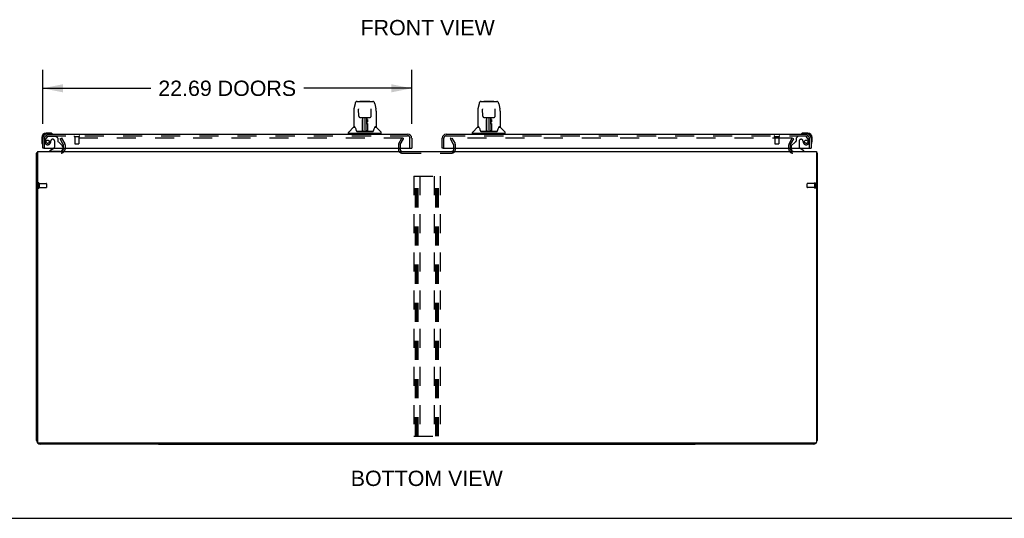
# Model space of a CAD drawing. Header units: inches. Extents: x 0 to 213, y 0 to 138.
# Tile 2 of 28: x 44 to 104, y 0 to 31. Entities that reach past the tile are written whole.
import ezdxf

# ---------------------------------------------------------------- set-up
doc = ezdxf.new("R2010")
doc.units = ezdxf.units.IN
doc.header["$LTSCALE"] = 11.73
doc.header["$MEASUREMENT"] = 0
doc.linetypes.add('HIDDEN', pattern=[0.2, 0.1, -0.1])
doc.layers.get('0').update_dxf_attribs({"linetype": 'CONTINUOUS'})
for name, color, linetype in [('DEFAULT_2', 8, 'HIDDEN'), ('DIMENSIONS', 7, 'CONTINUOUS'), ('LEFTHAND_DOOR_ASSEMBLY', 7, 'CONTINUOUS'), ('RIGHTHAND_DOOR_ASSEMBLY', 7, 'CONTINUOUS')]:
    doc.layers.add(name, color=color, linetype=linetype)
doc.styles.get("Standard").update_dxf_attribs({"font": 'arial.ttf'})
doc.dimstyles.new('DIMSTYLE_1', dxfattribs={"dimtxt": 0.940909, "dimasz": 1.254545, "dimexe": 0.09, "dimexo": 0.07, "dimgap": 0.0375, "dimtad": 0, "dimtih": 1, "dimtoh": 1, "dimzin": 4, "dimdsep": 46, "dimtxsty": 'Standard', "dimblk": '_FILLED', "dimblk1": '_FILLED', "dimblk2": '_FILLED', "dimcen": 0.09, "dimadec": 3, "dimazin": 1, "dimtfac": 1, "dimtdec": 3, "dimtofl": 0, "dimtmove": 0, "dimatfit": 3, "dimldrblk": '_FILLED', "dimfxl": 0, "dimtolj": 1, "dimtzin": 4, "dimarcsym": 0})

# ---------------------------------------------------------------- blocks, each defined once
blk = doc.blocks.new('_FILLED')
at = {"color": 0, "linetype": 'ByBlock'}
blk.add_solid([(0, 0), (-1, 0.2), (-1, -0.2)], dxfattribs=at)
blk = doc.blocks.new('*D8')
at = {"layer": 'DIMENSIONS', "color": 2, "linetype": 'Continuous'}
for p, q in [((44.947, 24.252), (44.947, 27.571)), ((67.635, 24.252), (67.635, 27.571)), ((44.947, 26.441), (51.588, 26.441)), ((67.635, 26.441), (60.994, 26.441))]:
    blk.add_line(p, q, dxfattribs=at)
at = {"layer": 'DIMENSIONS', "color": 2, "linetype": 'Continuous', "xscale": 1.2545454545, "yscale": 1.2545454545, "zscale": 1.2545454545, "rotation": 180}
blk.add_blockref('_FILLED', (44.947, 26.441), dxfattribs=at)
at = {"layer": 'DIMENSIONS', "color": 2, "linetype": 'Continuous', "xscale": 1.2545454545, "yscale": 1.2545454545, "zscale": 1.2545454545}
blk.add_blockref('_FILLED', (67.635, 26.441), dxfattribs=at)
at = {"layer": 'DIMENSIONS', "color": 2, "linetype": 'Continuous', "insert": (56.291, 26.912), "char_height": 0.94091, "width": 8.46468, "attachment_point": 2, "line_spacing_factor": 0.9}
blk.add_mtext('22.69 DOORS', dxfattribs=at)

msp = doc.modelspace()

# ---------------------------------------------------------------- linework, layer by layer
at = {"color": 3, "linetype": 'Continuous'}
for p, q in [((44.572, 4.789), (44.572, 22.459)), ((44.624, 22.563), (44.624, 4.677)), ((44.624, 22.563), (92.52, 22.563)), ((66.926, 22.705), (66.926, 22.767)), ((70.218, 22.705), (70.218, 22.767)), ((92.52, 22.563), (92.52, 4.677)), ((92.572, 22.459), (92.572, 4.789)), ((92.458, 4.615), (44.687, 4.615)), ((52.072, 4.563), (44.798, 4.563)), ((92.346, 4.563), (85.072, 4.563))]:
    msp.add_line(p, q, dxfattribs=at)
at = {"color": 7, "linetype": 'Continuous'}
for p, q in [((44.624, 22.459), (44.572, 22.459)), ((92.52, 22.459), (92.572, 22.459)), ((52.072, 4.615), (52.072, 4.563)), ((52.072, 4.563), (85.072, 4.563)), ((85.072, 4.615), (85.072, 4.563)), ((0, 0), (213.273, 0))]:
    msp.add_line(p, q, dxfattribs=at)
at = {"color": 3, "linetype": 'Continuous'}
for points in [[(44.603, 22.476), (44.596, 22.474), (44.592, 22.473), (44.589, 22.472), (44.586, 22.471), (44.584, 22.47), (44.581, 22.469), (44.579, 22.468), (44.577, 22.467), (44.575, 22.466), (44.574, 22.464), (44.573, 22.463), (44.573, 22.462), (44.572, 22.46), (44.572, 22.459)], [(44.624, 22.484), (44.621, 22.483), (44.618, 22.481), (44.614, 22.48), (44.611, 22.478), (44.607, 22.477), (44.603, 22.476)], [(92.52, 22.484), (92.523, 22.483), (92.526, 22.481), (92.53, 22.48), (92.533, 22.478), (92.537, 22.477), (92.541, 22.476), (92.548, 22.474)], [(92.548, 22.474), (92.552, 22.473), (92.555, 22.472), (92.558, 22.471), (92.56, 22.47), (92.563, 22.469), (92.565, 22.468), (92.567, 22.467), (92.569, 22.466), (92.57, 22.464), (92.571, 22.463), (92.571, 22.462), (92.572, 22.46), (92.572, 22.459)]]:
    msp.add_lwpolyline(points, dxfattribs=at)
for centre, radius, start, end in [((46.076, 22.705), 0.142, 270, 360), ((67.041, 22.678), 0.115, 180, 244.76945), ((70.103, 22.678), 0.115, 295.23055, 360), ((91.069, 22.705), 0.142, 180, 270), ((44.798, 4.789), 0.226, 180, 270), ((44.687, 4.677), 0.0625, 180, 270), ((92.346, 4.789), 0.226, 270, 360), ((92.458, 4.677), 0.0625, 270, 360)]:
    msp.add_arc(centre, radius, start, end, dxfattribs=at)
at = {"color": 7, "linetype": 'Continuous'}
for centre, start, end in [((67.041, 22.678), 244.76945, 270), ((70.103, 22.678), 270, 295.23055)]:
    msp.add_arc(centre, 0.115, start, end, dxfattribs=at)
at = {"layer": 'DEFAULT_2', "color": 8, "linetype": 'HIDDEN'}
for p, q in [((46.017, 23.323), (46.108, 23.375)), ((46.214, 22.983), (46.017, 23.323)), ((46.108, 23.375), (46.304, 23.035)), ((67.103, 23.375), (46.14, 23.375)), ((66.84, 23.036), (67.037, 23.375)), ((66.93, 22.984), (67.127, 23.323)), ((67.127, 23.323), (67.037, 23.375)), ((67.118, 23.362), (67.118, 23.31)), ((70.017, 23.323), (70.108, 23.375)), ((70.214, 22.984), (70.017, 23.323)), ((70.026, 23.362), (70.026, 23.31)), ((91.004, 23.375), (70.041, 23.375)), ((70.108, 23.375), (70.304, 23.036)), ((90.84, 23.035), (91.037, 23.375)), ((90.93, 22.983), (91.127, 23.323)), ((91.127, 23.323), (91.037, 23.375)), ((46.218, 22.705), (46.218, 22.968)), ((46.322, 22.968), (46.322, 22.705)), ((66.822, 22.967), (66.822, 22.678)), ((66.926, 22.967), (66.926, 22.767)), ((66.926, 22.705), (66.926, 22.678)), ((67.041, 22.459), (70.103, 22.459)), ((70.218, 22.767), (70.218, 22.967)), ((70.218, 22.678), (70.218, 22.705)), ((70.322, 22.678), (70.322, 22.967)), ((90.822, 22.705), (90.822, 22.968)), ((90.926, 22.705), (90.926, 22.968)), ((44.676, 20.601), (44.676, 20.317)), ((44.719, 20.601), (44.719, 20.317)), ((67.76, 21.042), (67.76, 5.042)), ((67.76, 21.042), (69.385, 21.042)), ((67.864, 5.042), (67.864, 21.042)), ((67.953, 5.042), (67.953, 21.042)), ((68.031, 5.042), (68.031, 21.042)), ((68.135, 21.042), (68.135, 5.042)), ((69.01, 21.042), (69.01, 5.042)), ((69.114, 5.042), (69.114, 21.042)), ((69.203, 5.042), (69.203, 21.042)), ((69.281, 5.042), (69.281, 21.042)), ((69.385, 21.042), (69.385, 5.042)), ((92.415, 20.317), (92.415, 20.601)), ((92.458, 20.317), (92.458, 20.601)), ((44.719, 20.583), (45.166, 20.583)), ((44.719, 20.335), (45.166, 20.335)), ((45.176, 20.573), (45.176, 20.345)), ((91.958, 20.345), (91.958, 20.573)), ((92.415, 20.583), (91.968, 20.583)), ((92.415, 20.335), (91.968, 20.335)), ((67.76, 5.042), (69.385, 5.042))]:
    msp.add_line(p, q, dxfattribs=at)
for points in [[(46.14, 23.375), (46.138, 23.375), (46.136, 23.375), (46.134, 23.375), (46.132, 23.374), (46.13, 23.373), (46.128, 23.372), (46.127, 23.371), (46.125, 23.37), (46.124, 23.369), (46.123, 23.367), (46.122, 23.366), (46.121, 23.364), (46.12, 23.362), (46.12, 23.361), (46.12, 23.359), (46.12, 23.358)], [(46.12, 23.358), (46.12, 23.357), (46.12, 23.355), (46.12, 23.354), (46.121, 23.352), (46.122, 23.35)], [(67.116, 23.369), (67.115, 23.37), (67.114, 23.371), (67.112, 23.372), (67.111, 23.373), (67.11, 23.374), (67.108, 23.375), (67.106, 23.375), (67.105, 23.375), (67.103, 23.375)], [(67.116, 23.369), (67.117, 23.368), (67.117, 23.366), (67.118, 23.365), (67.118, 23.364), (67.118, 23.362)], [(67.118, 23.362), (67.118, 23.362), (67.118, 23.361), (67.118, 23.359), (67.117, 23.358), (67.116, 23.356)], [(70.041, 23.375), (70.039, 23.375), (70.038, 23.375), (70.036, 23.375), (70.034, 23.374), (70.033, 23.373), (70.032, 23.372), (70.03, 23.371), (70.029, 23.37), (70.028, 23.369), (70.027, 23.368), (70.027, 23.366), (70.026, 23.365), (70.026, 23.364), (70.026, 23.362)], [(70.026, 23.362), (70.026, 23.362), (70.026, 23.361), (70.026, 23.359), (70.027, 23.358), (70.028, 23.356)], [(91.023, 23.364), (91.022, 23.366), (91.021, 23.367), (91.02, 23.369), (91.019, 23.37), (91.018, 23.371), (91.016, 23.372), (91.014, 23.373), (91.012, 23.374), (91.01, 23.375), (91.009, 23.375), (91.007, 23.375), (91.004, 23.375)], [(91.024, 23.358), (91.024, 23.357), (91.024, 23.355), (91.024, 23.354), (91.023, 23.352), (91.022, 23.35)], [(91.023, 23.364), (91.024, 23.362), (91.024, 23.361), (91.024, 23.359), (91.024, 23.358)]]:
    msp.add_lwpolyline(points, dxfattribs=at)
for centre, radius, start, end in [((46.188, 22.968), 0.134, 0, 30), ((66.959, 22.967), 0.137, 150, 180), ((70.185, 22.967), 0.137, 0, 30), ((90.956, 22.968), 0.134, 150, 180), ((46.076, 22.705), 0.246, 270, 360), ((46.188, 22.968), 0.03, 0, 30), ((67.041, 22.678), 0.219, 180, 270), ((66.959, 22.967), 0.033, 150, 180), ((70.103, 22.678), 0.219, 270, 360), ((70.185, 22.967), 0.033, 0, 30), ((91.069, 22.705), 0.246, 180, 270), ((90.956, 22.968), 0.03, 150, 180), ((44.698, 20.601), 0.0215, 0, 180), ((92.436, 20.601), 0.0215, 360, 180), ((44.698, 20.317), 0.0215, 180, 360), ((45.166, 20.573), 0.01, 0, 90), ((45.166, 20.345), 0.01, 270, 360), ((91.968, 20.573), 0.01, 90, 180), ((91.968, 20.345), 0.01, 180, 270), ((92.436, 20.317), 0.0215, 180, 0)]:
    msp.add_arc(centre, radius, start, end, dxfattribs=at)
at = {"layer": 'LEFTHAND_DOOR_ASSEMBLY', "color": 7, "linetype": 'Continuous'}
for p, q in [((64.151, 25.482), (64.086, 25.177)), ((64.275, 25.637), (65.244, 25.637)), ((64.466, 25.644), (65.053, 25.644)), ((65.368, 25.482), (65.433, 25.177)), ((64.071, 25.033), (64.071, 24.07)), ((64.071, 25.033), (64.071, 25.033)), ((64.372, 25.172), (64.372, 25.168)), ((64.372, 25.168), (64.372, 25.164)), ((64.372, 25.164), (64.372, 25.158)), ((64.372, 25.158), (64.372, 25.147)), ((64.38, 24.73), (64.372, 25.147)), ((65.139, 24.73), (65.147, 25.149)), ((65.147, 25.159), (65.147, 25.164)), ((65.147, 25.149), (65.147, 25.159)), ((65.449, 25.033), (65.449, 24.07)), ((64.46, 24.652), (64.52, 24.652)), ((64.561, 24.653), (64.958, 24.653)), ((64.609, 24.449), (64.61, 24.483)), ((64.609, 24.412), (64.609, 24.449)), ((64.609, 24.374), (64.609, 24.412)), ((64.61, 24.483), (64.61, 24.513)), ((64.616, 24.298), (64.617, 24.394)), ((64.62, 24.653), (64.617, 24.299)), ((64.618, 24.504), (64.617, 24.47)), ((64.617, 24.47), (64.617, 24.433)), ((64.617, 24.433), (64.617, 24.394)), ((64.617, 24.299), (64.617, 24.278)), ((64.617, 24.278), (64.617, 24.27)), ((64.617, 24.27), (64.618, 24.27)), ((64.618, 24.519), (64.618, 24.504)), ((64.633, 24.415), (64.618, 24.415)), ((64.618, 24.41), (64.633, 24.41)), ((64.618, 24.27), (64.618, 24.194)), ((64.622, 23.793), (64.637, 24.653)), ((64.646, 24.648), (64.645, 24.6)), ((64.646, 24.653), (64.646, 24.648)), ((64.76, 24.653), (64.76, 23.782)), ((64.874, 24.6), (64.873, 24.653)), ((64.897, 23.793), (64.882, 24.653)), ((64.901, 24.415), (64.886, 24.415)), ((64.886, 24.41), (64.901, 24.41)), ((64.902, 24.299), (64.899, 24.653)), ((64.901, 24.27), (64.901, 24.194)), ((64.902, 24.433), (64.902, 24.47)), ((64.902, 24.394), (64.902, 24.433)), ((64.903, 24.298), (64.902, 24.394)), ((64.902, 24.278), (64.902, 24.299)), ((64.902, 24.27), (64.902, 24.278)), ((64.903, 24.279), (64.903, 24.289)), ((64.903, 24.251), (64.903, 24.279)), ((64.909, 24.513), (64.909, 24.483)), ((64.909, 24.483), (64.91, 24.449)), ((64.91, 24.449), (64.91, 24.412)), ((64.91, 24.412), (64.91, 24.374)), ((64.999, 24.652), (65.059, 24.652)), ((45.406, 23.681), (45.15, 23.681)), ((45.194, 23.621), (45.15, 23.621)), ((45.444, 23.678), (45.406, 23.681)), ((63.756, 23.668), (63.756, 23.723)), ((65.756, 23.66), (63.763, 23.66)), ((64.062, 24.045), (63.767, 23.75)), ((63.815, 23.66), (63.815, 23.621)), ((64.139, 24.062), (64.078, 24.062)), ((64.083, 24.054), (64.145, 24.054)), ((64.143, 24.058), (64.143, 24.058)), ((64.607, 23.786), (64.274, 23.786)), ((64.295, 23.778), (65.224, 23.778)), ((64.605, 23.806), (64.608, 24.127)), ((64.608, 23.786), (64.607, 23.786)), ((64.615, 24.101), (64.608, 24.101)), ((64.609, 23.782), (64.608, 23.783)), ((64.612, 23.788), (64.612, 23.786)), ((64.613, 23.806), (64.615, 24.101)), ((64.615, 23.808), (64.616, 23.818)), ((64.615, 23.801), (64.615, 23.808)), ((64.615, 23.799), (64.615, 23.801)), ((64.615, 23.798), (64.615, 23.799)), ((64.615, 23.797), (64.615, 23.798)), ((64.615, 23.796), (64.615, 23.797)), ((64.616, 23.847), (64.618, 23.938)), ((64.616, 23.818), (64.616, 23.847)), ((64.616, 23.818), (64.616, 23.794)), ((64.618, 24.194), (64.618, 24.194)), ((64.618, 24.182), (64.618, 24.194)), ((64.62, 24.186), (64.618, 24.186)), ((64.618, 24.184), (64.626, 24.184)), ((64.618, 24.178), (64.618, 24.182)), ((64.618, 24.176), (64.618, 24.178)), ((64.618, 24.175), (64.618, 24.176)), ((64.618, 24.176), (64.618, 24.176)), ((64.618, 24.175), (64.618, 24.175)), ((64.618, 23.938), (64.618, 24.174)), ((64.621, 23.783), (64.625, 23.78)), ((64.632, 23.861), (64.623, 23.861)), ((64.626, 23.786), (64.624, 23.786)), ((64.632, 23.861), (64.631, 23.784)), ((64.631, 23.784), (64.76, 23.782)), ((64.888, 23.784), (64.76, 23.782)), ((64.888, 23.784), (64.887, 23.861)), ((64.896, 23.861), (64.887, 23.861)), ((64.893, 24.184), (64.901, 24.184)), ((64.895, 23.786), (64.893, 23.786)), ((64.901, 24.186), (64.899, 24.186)), ((64.901, 24.194), (64.901, 24.192)), ((64.901, 24.192), (64.901, 24.18)), ((64.901, 24.18), (64.901, 24.177)), ((64.901, 24.177), (64.901, 24.176)), ((64.901, 23.938), (64.901, 24.174)), ((64.901, 23.938), (64.903, 23.847)), ((64.903, 23.847), (64.903, 23.82)), ((64.903, 23.82), (64.904, 23.807)), ((64.903, 23.794), (64.903, 23.818)), ((64.903, 23.794), (64.904, 23.792)), ((64.904, 23.807), (64.904, 23.803)), ((64.904, 23.803), (64.904, 23.8)), ((64.904, 23.8), (64.904, 23.798)), ((64.904, 23.797), (64.904, 23.796)), ((64.904, 23.796), (64.904, 23.795)), ((64.907, 23.786), (64.908, 23.788)), ((64.907, 23.788), (64.908, 23.787)), ((64.909, 23.781), (64.91, 23.782)), ((65.245, 23.786), (64.912, 23.786)), ((65.372, 24.05), (65.377, 24.058)), ((65.374, 24.054), (65.436, 24.054)), ((65.377, 24.058), (65.377, 24.058)), ((65.38, 24.062), (65.381, 24.062)), ((65.441, 24.062), (65.38, 24.062)), ((65.457, 24.045), (65.752, 23.75)), ((65.704, 23.66), (65.704, 23.621)), ((65.763, 23.668), (65.763, 23.723)), ((44.887, 23.418), (44.887, 23.161)), ((44.887, 23.161), (44.89, 23.124)), ((44.947, 23.418), (44.947, 23.374)), ((45.009, 22.767), (44.947, 22.767)), ((45.627, 22.74), (45.389, 22.602)), ((45.389, 22.563), (45.389, 22.602)), ((46.176, 22.767), (46.176, 22.72)), ((67.573, 22.767), (67.635, 22.767))]:
    msp.add_line(p, q, dxfattribs=at)
at = {"layer": 'LEFTHAND_DOOR_ASSEMBLY', "color": 3, "linetype": 'Continuous'}
for p, q in [((45.194, 23.621), (67.388, 23.621)), ((44.947, 22.767), (44.947, 23.374)), ((67.635, 23.374), (67.635, 22.767)), ((45.009, 22.767), (67.573, 22.767))]:
    msp.add_line(p, q, dxfattribs=at)
at = {"layer": 'LEFTHAND_DOOR_ASSEMBLY', "color": 8, "linetype": 'HIDDEN'}
for p, q in [((45.051, 22.767), (45.051, 23.374)), ((45.227, 23.462), (45.126, 23.318)), ((45.194, 23.517), (67.388, 23.517)), ((45.292, 23.496), (45.743, 23.496)), ((45.448, 23.217), (45.448, 23.206)), ((45.579, 23.304), (45.546, 23.304)), ((45.677, 23.206), (45.677, 22.826)), ((45.869, 23.37), (45.743, 23.496)), ((45.869, 23.37), (45.869, 23.191)), ((45.928, 23.132), (46.147, 22.913)), ((46.909, 23.474), (47.193, 23.474)), ((46.927, 23.474), (46.927, 23.027)), ((46.937, 23.017), (47.165, 23.017)), ((47.175, 23.474), (47.175, 23.027)), ((67.531, 22.767), (67.531, 23.374)), ((46.019, 22.563), (45.389, 22.563)), ((46.176, 22.842), (46.176, 22.767))]:
    msp.add_line(p, q, dxfattribs=at)
at = {"layer": 'LEFTHAND_DOOR_ASSEMBLY', "color": 7, "linetype": 'Continuous'}
for points in [[(64.275, 25.637), (64.271, 25.636), (64.258, 25.635), (64.245, 25.632), (64.233, 25.626), (64.221, 25.62), (64.211, 25.612), (64.202, 25.603), (64.194, 25.593), (64.187, 25.583), (64.18, 25.571), (64.174, 25.559), (64.169, 25.545), (64.163, 25.53), (64.158, 25.514), (64.154, 25.495), (64.151, 25.482)], [(65.368, 25.482), (65.365, 25.495), (65.361, 25.514), (65.356, 25.531), (65.35, 25.546), (65.345, 25.559), (65.339, 25.572), (65.332, 25.583), (65.325, 25.594), (65.317, 25.603), (65.307, 25.612), (65.297, 25.62), (65.286, 25.627), (65.273, 25.632), (65.26, 25.635), (65.247, 25.636), (65.244, 25.637)], [(64.086, 25.177), (64.08, 25.146), (64.074, 25.106), (64.071, 25.066), (64.071, 25.033)], [(64.371, 25.176), (64.371, 25.176), (64.371, 25.176), (64.371, 25.175), (64.372, 25.174), (64.372, 25.173), (64.372, 25.172)], [(65.147, 25.164), (65.147, 25.169), (65.147, 25.171), (65.147, 25.172), (65.148, 25.174), (65.148, 25.175), (65.148, 25.175), (65.148, 25.175)], [(65.449, 25.033), (65.448, 25.067), (65.445, 25.107), (65.439, 25.147), (65.433, 25.177)], [(64.38, 24.73), (64.38, 24.723), (64.382, 24.712), (64.385, 24.702), (64.39, 24.692), (64.397, 24.682), (64.404, 24.674), (64.413, 24.667), (64.422, 24.661), (64.433, 24.657), (64.443, 24.654), (64.454, 24.652), (64.459, 24.652)], [(64.521, 24.652), (64.529, 24.652), (64.541, 24.653), (64.552, 24.653), (64.561, 24.653)], [(64.608, 24.127), (64.608, 24.153), (64.609, 24.178), (64.609, 24.202), (64.609, 24.225), (64.609, 24.246), (64.609, 24.266), (64.609, 24.283)], [(64.618, 24.519), (64.617, 24.517), (64.616, 24.516), (64.615, 24.515), (64.614, 24.514), (64.612, 24.513), (64.61, 24.513)], [(64.617, 24.278), (64.617, 24.278), (64.618, 24.274), (64.618, 24.27)], [(64.901, 24.27), (64.901, 24.274), (64.902, 24.278)], [(64.902, 24.47), (64.902, 24.504), (64.902, 24.519)], [(64.903, 24.155), (64.903, 24.181), (64.903, 24.206), (64.903, 24.229), (64.903, 24.251)], [(64.91, 24.283), (64.91, 24.266), (64.91, 24.246), (64.91, 24.225), (64.91, 24.202), (64.911, 24.178), (64.911, 24.153), (64.911, 24.127), (64.914, 23.806)], [(64.958, 24.653), (64.967, 24.653), (64.979, 24.653), (64.99, 24.652), (64.998, 24.652)], [(65.06, 24.652), (65.066, 24.653), (65.077, 24.654), (65.088, 24.657), (65.098, 24.662), (65.107, 24.668), (65.116, 24.675), (65.123, 24.684), (65.13, 24.693), (65.134, 24.703), (65.137, 24.714), (65.139, 24.725), (65.139, 24.73)], [(64.139, 24.062), (64.138, 24.062), (64.138, 24.062), (64.139, 24.062)], [(64.139, 24.062), (64.139, 24.061), (64.14, 24.061), (64.141, 24.06), (64.142, 24.059)], [(64.142, 24.059), (64.141, 24.06), (64.141, 24.061), (64.14, 24.061), (64.14, 24.062), (64.14, 24.062)], [(64.142, 24.059), (64.142, 24.059), (64.142, 24.058)], [(64.148, 24.054), (64.146, 24.055), (64.145, 24.056), (64.143, 24.057), (64.142, 24.058), (64.142, 24.059)], [(64.143, 24.058), (64.146, 24.051), (64.16, 24.023), (64.175, 23.987), (64.191, 23.945), (64.206, 23.897), (64.221, 23.85)], [(64.221, 23.85), (64.224, 23.841), (64.229, 23.828), (64.233, 23.818), (64.238, 23.809), (64.244, 23.802)], [(64.244, 23.802), (64.25, 23.796), (64.256, 23.791), (64.263, 23.788), (64.271, 23.786), (64.273, 23.786)], [(64.608, 23.783), (64.608, 23.783), (64.607, 23.783), (64.607, 23.783), (64.606, 23.782), (64.605, 23.782), (64.604, 23.781)], [(64.605, 23.786), (64.607, 23.786), (64.609, 23.787), (64.61, 23.788), (64.612, 23.79), (64.612, 23.792), (64.613, 23.794)], [(64.615, 23.794), (64.614, 23.792), (64.614, 23.79), (64.612, 23.789), (64.611, 23.787), (64.609, 23.786), (64.608, 23.786)], [(64.608, 23.786), (64.609, 23.787), (64.61, 23.787), (64.612, 23.788)], [(64.612, 23.788), (64.613, 23.789), (64.613, 23.79), (64.614, 23.791), (64.614, 23.791), (64.614, 23.792), (64.614, 23.792), (64.615, 23.793), (64.615, 23.793), (64.615, 23.793), (64.615, 23.794), (64.615, 23.794), (64.615, 23.794), (64.615, 23.794), (64.615, 23.795), (64.615, 23.795), (64.615, 23.795), (64.615, 23.796)], [(64.612, 23.787), (64.614, 23.788), (64.615, 23.79)], [(64.615, 23.79), (64.616, 23.792), (64.616, 23.794)], [(64.621, 23.787), (64.62, 23.787), (64.619, 23.788), (64.618, 23.788), (64.617, 23.789), (64.617, 23.79), (64.616, 23.79), (64.615, 23.791), (64.615, 23.792)], [(64.615, 23.79), (64.615, 23.789), (64.616, 23.788), (64.617, 23.787), (64.618, 23.785), (64.62, 23.784), (64.621, 23.783)], [(64.618, 24.175), (64.618, 24.175), (64.618, 24.175)], [(64.624, 23.786), (64.624, 23.786), (64.623, 23.786), (64.622, 23.786), (64.621, 23.787)], [(64.625, 23.78), (64.626, 23.778), (64.627, 23.778)], [(64.893, 23.778), (64.893, 23.778), (64.894, 23.78), (64.898, 23.783)], [(64.897, 23.786), (64.896, 23.786), (64.895, 23.786)], [(64.904, 23.792), (64.903, 23.791), (64.903, 23.79), (64.902, 23.789), (64.901, 23.788), (64.9, 23.787), (64.899, 23.787), (64.897, 23.786)], [(64.898, 23.783), (64.899, 23.784), (64.9, 23.785), (64.901, 23.786), (64.903, 23.787), (64.903, 23.788), (64.904, 23.789), (64.904, 23.79), (64.904, 23.79)], [(64.901, 24.176), (64.901, 24.175), (64.901, 24.175), (64.901, 24.175)], [(64.906, 23.806), (64.904, 24.128), (64.903, 24.155)], [(64.904, 23.798), (64.904, 23.798), (64.904, 23.797)], [(64.904, 23.795), (64.904, 23.795), (64.904, 23.795), (64.904, 23.794), (64.904, 23.794), (64.904, 23.794), (64.904, 23.794), (64.904, 23.793), (64.904, 23.793), (64.905, 23.793), (64.905, 23.792), (64.905, 23.792), (64.905, 23.791), (64.905, 23.79), (64.906, 23.789), (64.907, 23.788)], [(64.904, 23.792), (64.904, 23.79), (64.906, 23.788), (64.907, 23.787), (64.907, 23.787)], [(64.906, 23.794), (64.907, 23.792), (64.907, 23.79), (64.909, 23.789), (64.91, 23.787), (64.912, 23.786), (64.914, 23.786)], [(64.908, 23.787), (64.909, 23.787), (64.911, 23.786)], [(64.909, 23.781), (64.909, 23.78), (64.909, 23.78), (64.909, 23.78), (64.91, 23.779), (64.91, 23.779), (64.911, 23.779), (64.911, 23.78), (64.912, 23.78), (64.913, 23.78), (64.913, 23.78), (64.914, 23.781), (64.915, 23.781)], [(64.911, 23.786), (64.912, 23.786), (64.912, 23.786)], [(65.246, 23.786), (65.248, 23.786), (65.255, 23.788), (65.263, 23.791), (65.269, 23.796), (65.275, 23.802)], [(65.275, 23.802), (65.28, 23.809), (65.285, 23.818), (65.29, 23.828), (65.295, 23.841), (65.298, 23.85)], [(65.298, 23.85), (65.312, 23.896), (65.328, 23.943), (65.344, 23.985), (65.359, 24.022), (65.372, 24.05)], [(65.377, 24.059), (65.377, 24.058), (65.376, 24.057), (65.374, 24.056), (65.373, 24.055), (65.371, 24.054)], [(65.377, 24.059), (65.378, 24.06), (65.379, 24.061), (65.38, 24.061), (65.38, 24.062)], [(65.379, 24.062), (65.379, 24.062), (65.379, 24.061), (65.379, 24.061), (65.378, 24.06), (65.377, 24.059)], [(65.377, 24.058), (65.377, 24.059), (65.377, 24.059)]]:
    msp.add_lwpolyline(points, dxfattribs=at)
at = {"layer": 'LEFTHAND_DOOR_ASSEMBLY', "color": 8, "linetype": 'HIDDEN'}
msp.add_circle((45.251, 23.154), 0.101, dxfattribs=at)
at = {"layer": 'LEFTHAND_DOOR_ASSEMBLY', "color": 7, "linetype": 'Continuous'}
for centre, radius, start, end in [((64.466, 25.624), 0.0197, 90, 139.78214), ((65.053, 25.624), 0.0197, 40.21786, 90), ((45.15, 23.418), 0.263, 90, 180), ((45.15, 23.418), 0.203, 90, 180), ((45.406, 23.431), 0.25, 59.11011, 90), ((45.527, 23.636), 0.015, 270, 353.62041), ((45.527, 23.632), 0.015, 6.37959, 59.11011), ((63.795, 23.723), 0.0394, 135, 180), ((63.763, 23.668), 0.00787, 180, 270), ((64.083, 24.024), 0.0295, 90, 135), ((64.078, 24.07), 0.00787, 180, 270), ((64.619, 23.786), 0.00787, 182, 258.86947), ((64.62, 24.177), 0.00886, 359, 89), ((64.631, 23.793), 0.00886, 179, 269), ((64.631, 23.793), 0.00886, 179.00263, 257.58155), ((64.888, 23.793), 0.00886, 271, 1), ((64.899, 24.177), 0.00886, 91, 181), ((64.9, 23.786), 0.00787, 281.13294, 358), ((65.436, 24.024), 0.0295, 45, 90), ((65.441, 24.07), 0.00787, 270, 360), ((65.724, 23.723), 0.0394, 0, 45), ((65.756, 23.668), 0.00787, 270, 360), ((45.137, 23.161), 0.25, 180, 210.88989), ((44.935, 23.041), 0.015, 210.88989, 263.62041), ((44.932, 23.041), 0.015, 276.37959, 360), ((45.577, 22.826), 0.1, 300.09201, 323.45319), ((46.019, 22.72), 0.157, 270, 360)]:
    msp.add_arc(centre, radius, start, end, dxfattribs=at)
at = {"layer": 'LEFTHAND_DOOR_ASSEMBLY', "color": 3, "linetype": 'Continuous'}
for centre, start, end in [((45.194, 23.374), 90, 180), ((67.388, 23.374), 0, 90)]:
    msp.add_arc(centre, 0.246, start, end, dxfattribs=at)
at = {"layer": 'LEFTHAND_DOOR_ASSEMBLY', "color": 8, "linetype": 'HIDDEN'}
for centre, radius, start, end in [((45.194, 23.374), 0.142, 90, 180), ((45.251, 23.154), 0.187, 163.15611, 342.15176), ((45.441, 23.096), 0.386, 144.9, 163.15611), ((45.292, 23.417), 0.079, 90, 144.9), ((45.055, 23.217), 0.393, 342.07023, 358.34014), ((45.546, 23.206), 0.098, 90, 180), ((45.579, 23.206), 0.098, 0, 90), ((45.908, 23.191), 0.039, 180, 248.39038), ((45.857, 23.062), 0.1, 45, 68.39038), ((46.909, 23.495), 0.0215, 90, 270), ((46.937, 23.027), 0.01, 180, 270), ((47.165, 23.027), 0.01, 270, 360), ((47.193, 23.495), 0.0215, 270, 90), ((67.388, 23.374), 0.142, 0, 90), ((45.577, 22.826), 0.1, 323.45319, 360), ((46.076, 22.842), 0.1, 0, 45)]:
    msp.add_arc(centre, radius, start, end, dxfattribs=at)
at = {"layer": 'RIGHTHAND_DOOR_ASSEMBLY', "color": 7, "linetype": 'Continuous'}
for p, q in [((71.776, 25.482), (71.711, 25.177)), ((71.9, 25.637), (72.869, 25.637)), ((72.091, 25.644), (72.678, 25.644)), ((72.993, 25.482), (73.058, 25.177)), ((71.696, 25.033), (71.696, 24.07)), ((71.696, 25.033), (71.696, 25.033)), ((71.997, 25.17), (71.997, 25.166)), ((71.997, 25.166), (71.997, 25.161)), ((71.997, 25.161), (71.997, 25.151)), ((72.005, 24.73), (71.997, 25.151)), ((72.764, 24.73), (72.772, 25.149)), ((72.772, 25.159), (72.772, 25.164)), ((72.772, 25.149), (72.772, 25.159)), ((73.074, 25.033), (73.074, 24.07)), ((72.085, 24.652), (72.145, 24.652)), ((72.186, 24.653), (72.583, 24.653)), ((72.234, 24.449), (72.235, 24.483)), ((72.234, 24.412), (72.234, 24.449)), ((72.234, 24.374), (72.234, 24.412)), ((72.235, 24.483), (72.235, 24.513)), ((72.241, 24.298), (72.242, 24.394)), ((72.245, 24.653), (72.242, 24.299)), ((72.243, 24.504), (72.242, 24.47)), ((72.242, 24.47), (72.242, 24.433)), ((72.242, 24.433), (72.242, 24.394)), ((72.242, 24.299), (72.242, 24.278)), ((72.242, 24.278), (72.242, 24.27)), ((72.242, 24.27), (72.243, 24.27)), ((72.243, 24.519), (72.243, 24.504)), ((72.258, 24.415), (72.243, 24.415)), ((72.243, 24.41), (72.258, 24.41)), ((72.243, 24.27), (72.243, 24.194)), ((72.247, 23.793), (72.262, 24.653)), ((72.271, 24.648), (72.27, 24.6)), ((72.271, 24.653), (72.271, 24.648)), ((72.385, 24.653), (72.385, 23.782)), ((72.499, 24.6), (72.498, 24.653)), ((72.522, 23.793), (72.507, 24.653)), ((72.526, 24.415), (72.511, 24.415)), ((72.511, 24.41), (72.526, 24.41)), ((72.527, 24.299), (72.524, 24.653)), ((72.526, 24.27), (72.526, 24.194)), ((72.527, 24.433), (72.527, 24.47)), ((72.527, 24.394), (72.527, 24.433)), ((72.528, 24.298), (72.527, 24.394)), ((72.527, 24.278), (72.527, 24.299)), ((72.527, 24.27), (72.527, 24.278)), ((72.528, 24.279), (72.528, 24.289)), ((72.528, 24.251), (72.528, 24.279)), ((72.534, 24.513), (72.534, 24.483)), ((72.534, 24.483), (72.535, 24.449)), ((72.535, 24.449), (72.535, 24.412)), ((72.535, 24.412), (72.535, 24.374)), ((72.624, 24.652), (72.684, 24.652)), ((71.381, 23.668), (71.381, 23.723)), ((73.381, 23.66), (71.388, 23.66)), ((71.687, 24.045), (71.392, 23.75)), ((71.44, 23.66), (71.44, 23.621)), ((71.764, 24.062), (71.703, 24.062)), ((71.708, 24.054), (71.77, 24.054)), ((71.768, 24.058), (71.768, 24.058)), ((72.232, 23.786), (71.899, 23.786)), ((71.92, 23.778), (72.849, 23.778)), ((72.23, 23.806), (72.233, 24.127)), ((72.233, 23.786), (72.232, 23.786)), ((72.24, 24.101), (72.233, 24.101)), ((72.234, 23.782), (72.233, 23.783)), ((72.237, 23.788), (72.237, 23.786)), ((72.238, 23.806), (72.24, 24.101)), ((72.24, 23.808), (72.241, 23.818)), ((72.24, 23.801), (72.24, 23.808)), ((72.24, 23.799), (72.24, 23.801)), ((72.24, 23.798), (72.24, 23.799)), ((72.24, 23.797), (72.24, 23.798)), ((72.24, 23.796), (72.24, 23.797)), ((72.241, 23.847), (72.243, 23.938)), ((72.241, 23.818), (72.241, 23.847)), ((72.241, 23.818), (72.241, 23.794)), ((72.243, 24.194), (72.243, 24.194)), ((72.243, 24.181), (72.243, 24.194)), ((72.245, 24.186), (72.243, 24.186)), ((72.243, 24.184), (72.251, 24.184)), ((72.243, 24.177), (72.243, 24.181)), ((72.243, 24.176), (72.243, 24.177)), ((72.243, 24.175), (72.243, 24.175)), ((72.243, 23.938), (72.243, 24.174)), ((72.246, 23.783), (72.25, 23.78)), ((72.257, 23.861), (72.248, 23.861)), ((72.251, 23.786), (72.249, 23.786)), ((72.257, 23.861), (72.256, 23.784)), ((72.256, 23.784), (72.385, 23.782)), ((72.513, 23.784), (72.385, 23.782)), ((72.513, 23.784), (72.512, 23.861)), ((72.521, 23.861), (72.512, 23.861)), ((72.518, 24.184), (72.526, 24.184)), ((72.52, 23.786), (72.518, 23.786)), ((72.52, 23.781), (72.523, 23.783)), ((72.526, 24.186), (72.524, 24.186)), ((72.526, 24.194), (72.526, 24.192)), ((72.526, 24.192), (72.526, 24.18)), ((72.526, 24.18), (72.526, 24.177)), ((72.526, 24.177), (72.526, 24.176)), ((72.526, 23.938), (72.526, 24.174)), ((72.526, 23.938), (72.528, 23.847)), ((72.528, 23.847), (72.528, 23.82)), ((72.528, 23.82), (72.529, 23.807)), ((72.528, 23.794), (72.528, 23.818)), ((72.528, 23.794), (72.529, 23.792)), ((72.529, 23.807), (72.529, 23.804)), ((72.529, 23.804), (72.529, 23.801)), ((72.529, 23.801), (72.529, 23.8)), ((72.529, 23.8), (72.529, 23.798)), ((72.529, 23.798), (72.529, 23.797)), ((72.529, 23.797), (72.529, 23.796)), ((72.529, 23.796), (72.529, 23.795)), ((72.532, 23.786), (72.533, 23.788)), ((72.532, 23.788), (72.533, 23.787)), ((72.534, 23.781), (72.535, 23.782)), ((72.87, 23.786), (72.537, 23.786)), ((72.997, 24.05), (73.002, 24.058)), ((72.999, 24.054), (73.061, 24.054)), ((73.002, 24.058), (73.002, 24.058)), ((73.005, 24.062), (73.006, 24.062)), ((73.066, 24.062), (73.005, 24.062)), ((73.082, 24.045), (73.377, 23.75)), ((73.329, 23.66), (73.329, 23.621)), ((73.388, 23.668), (73.388, 23.723)), ((91.7, 23.678), (91.738, 23.681)), ((91.994, 23.681), (91.738, 23.681)), ((91.994, 23.621), (91.951, 23.621)), ((92.197, 23.374), (92.197, 23.418)), ((92.257, 23.161), (92.257, 23.418)), ((69.572, 22.767), (69.51, 22.767)), ((90.968, 22.767), (90.968, 22.72)), ((91.755, 22.602), (91.517, 22.74)), ((91.755, 22.563), (91.755, 22.602)), ((92.135, 22.767), (92.197, 22.767))]:
    msp.add_line(p, q, dxfattribs=at)
at = {"layer": 'RIGHTHAND_DOOR_ASSEMBLY', "color": 3, "linetype": 'Continuous'}
for p, q in [((69.756, 23.621), (91.951, 23.621)), ((69.51, 22.767), (69.51, 23.374)), ((92.197, 23.374), (92.197, 22.767)), ((69.572, 22.767), (92.135, 22.767))]:
    msp.add_line(p, q, dxfattribs=at)
at = {"layer": 'RIGHTHAND_DOOR_ASSEMBLY', "color": 8, "linetype": 'HIDDEN'}
for p, q in [((69.614, 22.767), (69.614, 23.374)), ((69.756, 23.517), (91.951, 23.517)), ((89.951, 23.474), (90.235, 23.474)), ((89.969, 23.474), (89.969, 23.027)), ((89.979, 23.017), (90.207, 23.017)), ((90.217, 23.474), (90.217, 23.027)), ((91.217, 23.132), (90.997, 22.913)), ((91.401, 23.496), (91.275, 23.37)), ((91.275, 23.37), (91.275, 23.191)), ((91.852, 23.496), (91.401, 23.496)), ((91.467, 23.206), (91.467, 22.826)), ((91.598, 23.304), (91.565, 23.304)), ((91.696, 23.217), (91.696, 23.206)), ((92.018, 23.318), (91.917, 23.462)), ((92.093, 22.767), (92.093, 23.374)), ((90.968, 22.842), (90.968, 22.767)), ((91.125, 22.563), (91.755, 22.563))]:
    msp.add_line(p, q, dxfattribs=at)
at = {"layer": 'RIGHTHAND_DOOR_ASSEMBLY', "color": 7, "linetype": 'Continuous'}
for points in [[(71.9, 25.637), (71.896, 25.636), (71.883, 25.635), (71.87, 25.632), (71.858, 25.626), (71.846, 25.62), (71.836, 25.612), (71.827, 25.603), (71.819, 25.593), (71.812, 25.583), (71.805, 25.571), (71.799, 25.559), (71.794, 25.545), (71.788, 25.53), (71.783, 25.514), (71.779, 25.495), (71.776, 25.482)], [(72.993, 25.482), (72.99, 25.495), (72.986, 25.514), (72.981, 25.531), (72.975, 25.546), (72.97, 25.559), (72.964, 25.572), (72.957, 25.583), (72.95, 25.594), (72.942, 25.603), (72.932, 25.612), (72.922, 25.62), (72.911, 25.627), (72.898, 25.632), (72.885, 25.635), (72.872, 25.636), (72.869, 25.637)], [(71.711, 25.177), (71.705, 25.146), (71.699, 25.106), (71.696, 25.066), (71.696, 25.033)], [(71.996, 25.176), (71.996, 25.176), (71.996, 25.176), (71.996, 25.175), (71.997, 25.174), (71.997, 25.173), (71.997, 25.172), (71.997, 25.17)], [(72.772, 25.164), (72.772, 25.169), (72.772, 25.171), (72.772, 25.172), (72.773, 25.174), (72.773, 25.175), (72.773, 25.175), (72.773, 25.175)], [(73.074, 25.033), (73.073, 25.067), (73.07, 25.107), (73.064, 25.147), (73.058, 25.177)], [(72.005, 24.73), (72.005, 24.723), (72.007, 24.712), (72.01, 24.702), (72.015, 24.692), (72.022, 24.682), (72.029, 24.674), (72.038, 24.667), (72.047, 24.661), (72.058, 24.657), (72.068, 24.654), (72.079, 24.652), (72.084, 24.652)], [(72.146, 24.652), (72.154, 24.652), (72.166, 24.653), (72.177, 24.653), (72.186, 24.653)], [(72.233, 24.127), (72.233, 24.153), (72.234, 24.178), (72.234, 24.202), (72.234, 24.225), (72.234, 24.246), (72.234, 24.266), (72.234, 24.283)], [(72.243, 24.519), (72.242, 24.517), (72.241, 24.516), (72.24, 24.515), (72.239, 24.514), (72.237, 24.513), (72.235, 24.513)], [(72.242, 24.278), (72.242, 24.278), (72.243, 24.274), (72.243, 24.27)], [(72.526, 24.27), (72.526, 24.274), (72.527, 24.278)], [(72.527, 24.47), (72.527, 24.504), (72.527, 24.519)], [(72.528, 24.155), (72.528, 24.181), (72.528, 24.206), (72.528, 24.229), (72.528, 24.251)], [(72.535, 24.283), (72.535, 24.266), (72.535, 24.246), (72.535, 24.225), (72.535, 24.202), (72.536, 24.178), (72.536, 24.153), (72.536, 24.127), (72.539, 23.806)], [(72.583, 24.653), (72.592, 24.653), (72.604, 24.653), (72.615, 24.652), (72.623, 24.652)], [(72.685, 24.652), (72.691, 24.653), (72.702, 24.654), (72.713, 24.657), (72.723, 24.662), (72.732, 24.668), (72.741, 24.675), (72.748, 24.684), (72.755, 24.693), (72.759, 24.703), (72.762, 24.714), (72.764, 24.725), (72.764, 24.73)], [(71.764, 24.062), (71.763, 24.062), (71.763, 24.062), (71.764, 24.062)], [(71.764, 24.062), (71.764, 24.061), (71.765, 24.061), (71.766, 24.06), (71.767, 24.059)], [(71.767, 24.059), (71.766, 24.06), (71.766, 24.061), (71.765, 24.061), (71.765, 24.062), (71.765, 24.062)], [(71.773, 24.054), (71.771, 24.055), (71.77, 24.056), (71.768, 24.057), (71.767, 24.058), (71.767, 24.059)], [(71.767, 24.059), (71.767, 24.059), (71.767, 24.058)], [(71.768, 24.058), (71.771, 24.051), (71.785, 24.023), (71.8, 23.987), (71.816, 23.945), (71.831, 23.897), (71.846, 23.85)], [(71.846, 23.85), (71.849, 23.841), (71.854, 23.828), (71.858, 23.818), (71.863, 23.809), (71.869, 23.802)], [(71.869, 23.802), (71.875, 23.796), (71.881, 23.791), (71.888, 23.788), (71.896, 23.786), (71.898, 23.786)], [(72.233, 23.783), (72.233, 23.783), (72.232, 23.783), (72.232, 23.783), (72.231, 23.782), (72.23, 23.782), (72.229, 23.781)], [(72.23, 23.786), (72.232, 23.786), (72.234, 23.787), (72.235, 23.788), (72.237, 23.79), (72.237, 23.792), (72.238, 23.794)], [(72.24, 23.794), (72.239, 23.792), (72.239, 23.79), (72.237, 23.789), (72.236, 23.787), (72.234, 23.786), (72.233, 23.786)], [(72.233, 23.786), (72.234, 23.787), (72.235, 23.787), (72.237, 23.788)], [(72.237, 23.788), (72.238, 23.789), (72.238, 23.79), (72.239, 23.791), (72.239, 23.791), (72.239, 23.792), (72.239, 23.792), (72.24, 23.793), (72.24, 23.793), (72.24, 23.793), (72.24, 23.794), (72.24, 23.794), (72.24, 23.794), (72.24, 23.794), (72.24, 23.795), (72.24, 23.795), (72.24, 23.795), (72.24, 23.796)], [(72.237, 23.787), (72.239, 23.788), (72.24, 23.79)], [(72.24, 23.79), (72.241, 23.792), (72.241, 23.794)], [(72.246, 23.787), (72.245, 23.787), (72.244, 23.788), (72.243, 23.788), (72.242, 23.789), (72.242, 23.79), (72.241, 23.79), (72.24, 23.791), (72.24, 23.792)], [(72.24, 23.79), (72.24, 23.789), (72.241, 23.788), (72.242, 23.787), (72.243, 23.785), (72.245, 23.784), (72.246, 23.783)], [(72.243, 24.175), (72.243, 24.176), (72.243, 24.176)], [(72.243, 24.175), (72.243, 24.175), (72.243, 24.175)], [(72.249, 23.786), (72.249, 23.786), (72.248, 23.786), (72.247, 23.786), (72.246, 23.787)], [(72.25, 23.78), (72.251, 23.778), (72.252, 23.778)], [(72.518, 23.778), (72.518, 23.778), (72.519, 23.78), (72.52, 23.781)], [(72.522, 23.786), (72.521, 23.786), (72.52, 23.786)], [(72.529, 23.792), (72.528, 23.791), (72.528, 23.79), (72.527, 23.789), (72.526, 23.788), (72.525, 23.787), (72.524, 23.787), (72.522, 23.786)], [(72.523, 23.783), (72.524, 23.784), (72.525, 23.785), (72.526, 23.786), (72.528, 23.787), (72.528, 23.788), (72.529, 23.789), (72.529, 23.79), (72.529, 23.79)], [(72.526, 24.176), (72.526, 24.175), (72.526, 24.175), (72.526, 24.175)], [(72.531, 23.806), (72.529, 24.128), (72.528, 24.155)], [(72.529, 23.795), (72.529, 23.795), (72.529, 23.795), (72.529, 23.794), (72.529, 23.794), (72.529, 23.794), (72.529, 23.794), (72.529, 23.793), (72.529, 23.793), (72.53, 23.793), (72.53, 23.792), (72.53, 23.792), (72.53, 23.791), (72.53, 23.79), (72.531, 23.789), (72.532, 23.788)], [(72.529, 23.792), (72.529, 23.79), (72.531, 23.788), (72.532, 23.787), (72.532, 23.787)], [(72.531, 23.794), (72.532, 23.792), (72.532, 23.79), (72.534, 23.789), (72.535, 23.787), (72.537, 23.786), (72.539, 23.786)], [(72.533, 23.787), (72.534, 23.787), (72.536, 23.786)], [(72.534, 23.781), (72.534, 23.78), (72.534, 23.78), (72.534, 23.78), (72.535, 23.779), (72.535, 23.779), (72.536, 23.779), (72.536, 23.78), (72.537, 23.78), (72.538, 23.78), (72.538, 23.78), (72.539, 23.781), (72.54, 23.781)], [(72.536, 23.786), (72.537, 23.786), (72.537, 23.786)], [(72.871, 23.786), (72.873, 23.786), (72.88, 23.788), (72.888, 23.791), (72.894, 23.796), (72.9, 23.802)], [(72.9, 23.802), (72.905, 23.809), (72.91, 23.818), (72.915, 23.828), (72.92, 23.841), (72.923, 23.85)], [(72.923, 23.85), (72.937, 23.896), (72.953, 23.943), (72.969, 23.985), (72.984, 24.022), (72.997, 24.05)], [(73.002, 24.059), (73.002, 24.058), (73.001, 24.057), (72.999, 24.056), (72.998, 24.055), (72.996, 24.054)], [(73.002, 24.059), (73.003, 24.06), (73.004, 24.061), (73.005, 24.061), (73.005, 24.062)], [(73.004, 24.062), (73.004, 24.062), (73.004, 24.061), (73.004, 24.061), (73.003, 24.06), (73.002, 24.059)], [(73.002, 24.058), (73.002, 24.059), (73.002, 24.059)]]:
    msp.add_lwpolyline(points, dxfattribs=at)
at = {"layer": 'RIGHTHAND_DOOR_ASSEMBLY', "color": 8, "linetype": 'HIDDEN'}
msp.add_circle((91.893, 23.154), 0.101, dxfattribs=at)
at = {"layer": 'RIGHTHAND_DOOR_ASSEMBLY', "color": 7, "linetype": 'Continuous'}
for centre, radius, start, end in [((72.091, 25.624), 0.0197, 90, 139.78214), ((72.678, 25.624), 0.0197, 40.21786, 90), ((71.42, 23.723), 0.0394, 135, 180), ((71.388, 23.668), 0.00787, 180, 270), ((71.708, 24.024), 0.0295, 90, 135), ((71.703, 24.07), 0.00787, 180, 270), ((72.244, 23.786), 0.00787, 182, 258.86947), ((72.245, 24.177), 0.00886, 359, 89), ((72.256, 23.793), 0.00886, 179, 269), ((72.256, 23.793), 0.00886, 179.00263, 257.58155), ((72.513, 23.793), 0.00886, 271, 1), ((72.524, 24.177), 0.00886, 91, 181), ((72.525, 23.786), 0.00787, 281.13294, 358), ((73.061, 24.024), 0.0295, 45, 90), ((73.066, 24.07), 0.00787, 270, 360), ((73.349, 23.723), 0.0394, 0, 45), ((73.381, 23.668), 0.00787, 270, 360), ((91.617, 23.632), 0.015, 120.88989, 173.62041), ((91.617, 23.636), 0.015, 186.37959, 270), ((91.738, 23.431), 0.25, 90, 120.88989), ((91.994, 23.418), 0.263, 0, 90), ((91.994, 23.418), 0.203, 0, 90), ((92.212, 23.041), 0.015, 180, 263.62041), ((92.209, 23.041), 0.015, 276.37959, 329.11011), ((92.007, 23.161), 0.25, 329.11011, 360), ((91.125, 22.72), 0.157, 180, 270), ((91.567, 22.826), 0.1, 216.54681, 239.90799)]:
    msp.add_arc(centre, radius, start, end, dxfattribs=at)
at = {"layer": 'RIGHTHAND_DOOR_ASSEMBLY', "color": 3, "linetype": 'Continuous'}
for centre, start, end in [((69.756, 23.374), 90, 180), ((91.951, 23.374), 0, 90)]:
    msp.add_arc(centre, 0.246, start, end, dxfattribs=at)
at = {"layer": 'RIGHTHAND_DOOR_ASSEMBLY', "color": 8, "linetype": 'HIDDEN'}
for centre, radius, start, end in [((69.756, 23.374), 0.142, 90, 180), ((89.951, 23.495), 0.0215, 90, 270), ((89.979, 23.027), 0.01, 180, 270), ((90.207, 23.027), 0.01, 270, 360), ((90.235, 23.495), 0.0215, 270, 90), ((91.287, 23.062), 0.1, 111.60962, 135), ((91.236, 23.191), 0.039, 291.60962, 360), ((91.565, 23.206), 0.098, 90, 180), ((91.598, 23.206), 0.098, 0, 90), ((92.089, 23.217), 0.393, 181.65986, 197.92977), ((91.893, 23.154), 0.187, 197.84824, 16.84389), ((91.852, 23.417), 0.079, 35.1, 90), ((91.951, 23.374), 0.142, 0, 90), ((91.703, 23.096), 0.386, 16.84389, 35.1), ((91.068, 22.842), 0.1, 135, 180), ((91.567, 22.826), 0.1, 180, 216.54681)]:
    msp.add_arc(centre, radius, start, end, dxfattribs=at)

# ---------------------------------------------------------------- texts
at = {"layer": 'DIMENSIONS', "color": 2, "linetype": 'Continuous', "attachment_point": 2, "line_spacing_factor": 0.9}
for s, insert, char_height, width in [('FRONT VIEW', (68.618, 30.642), 0.9409, 8.23383), ('BOTTOM VIEW', (68.561, 2.928), 0.94091, 9.32514)]:
    msp.add_mtext(s, dxfattribs=dict(at, insert=insert, char_height=char_height, width=width))

# ---------------------------------------------------------------- dimensions: what is measured, and where the dimension line sits
at = {"layer": 'DIMENSIONS', "color": 2, "linetype": 'Continuous'}
dim = msp.add_linear_dim(base=(44.947, 26.441), p1=(67.635, 24.182), p2=(44.947, 24.182), angle=180, text='<> DOORS', dimstyle='DIMSTYLE_1', dxfattribs=at)
dim.commit()
dim.dimension.update_dxf_attribs({"geometry": '*D8', "text_midpoint": (56.291, 26.441), "dimtype": 160})

doc.saveas('drawing.dxf')
